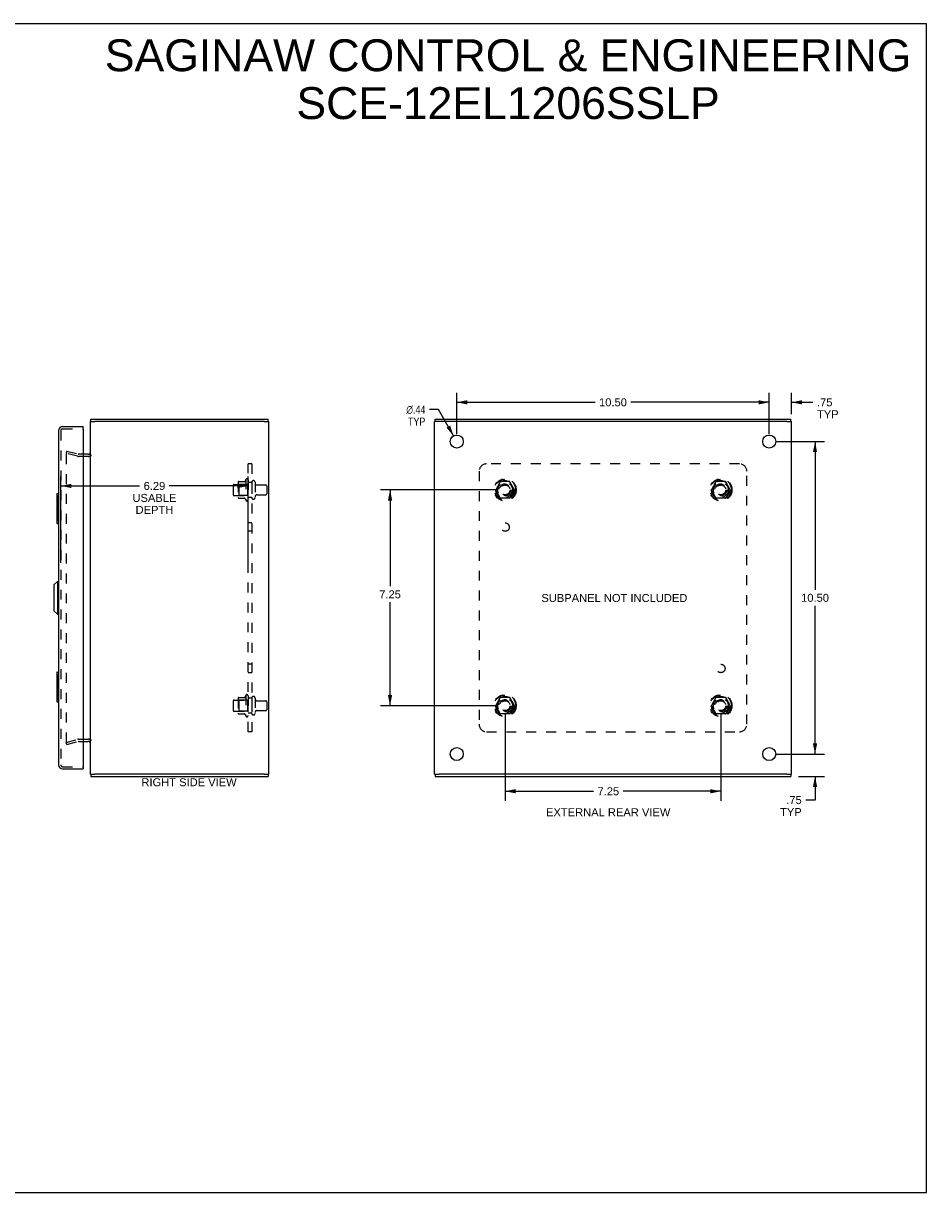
# Model space of a CAD drawing. Header units: inches. Extents: x 0 to 60.7, y 0 to 39.3.
# Tile 3 of 3: x 30.4 to 60.7, y 0 to 39.3. Entities that reach past the tile are written whole.
import ezdxf

# ---------------------------------------------------------------- set-up
doc = ezdxf.new("R2010")
doc.units = ezdxf.units.IN
doc.header["$LTSCALE"] = 3.339286
doc.header["$MEASUREMENT"] = 0
doc.linetypes.add('HIDDEN', pattern=[0.2, 0.1, -0.1])
doc.layers.get('0').update_dxf_attribs({"linetype": 'CONTINUOUS'})
for name, color, linetype in [('DEFAULT_2', 8, 'HIDDEN'), ('DIMENSIONS', 7, 'CONTINUOUS'), ('DOOR_ASSEMBLY', 7, 'CONTINUOUS'), ('SUBPANEL', 7, 'CONTINUOUS')]:
    doc.layers.add(name, color=color, linetype=linetype)
doc.styles.get("Standard").update_dxf_attribs({"font": 'arial.ttf'})
doc.styles.add('TEXTSTYLE_1', font='gdt', dxfattribs={"width": 0.8})
doc.dimstyles.new('DIMSTYLE_1', dxfattribs={"dimtxt": 0.267857, "dimasz": 0.357143, "dimexe": 0.09, "dimexo": 0.07, "dimgap": 0.0375, "dimtad": 0, "dimtih": 1, "dimtoh": 1, "dimzin": 4, "dimdsep": 46, "dimtxsty": 'Standard', "dimblk": '_FILLED', "dimblk1": '_FILLED', "dimblk2": '_FILLED', "dimcen": 0.09, "dimadec": 3, "dimazin": 1, "dimtfac": 1, "dimtdec": 3, "dimtofl": 0, "dimtmove": 0, "dimatfit": 3, "dimldrblk": '_FILLED', "dimfxl": 0, "dimtolj": 1, "dimtzin": 4, "dimarcsym": 0})
doc.dimstyles.new('DIMSTYLE_2', dxfattribs={"dimtxt": 0.267857, "dimasz": 0.357143, "dimexe": 0.09, "dimexo": 0.07, "dimgap": 0.09, "dimtad": 0, "dimtih": 1, "dimtoh": 1, "dimzin": 4, "dimdsep": 46, "dimtxsty": 'Standard', "dimblk": '_FILLED', "dimblk1": '_FILLED', "dimblk2": '_FILLED', "dimcen": 0.09, "dimadec": 3, "dimazin": 1, "dimtfac": 1, "dimtdec": 3, "dimtofl": 0, "dimtmove": 0, "dimatfit": 1, "dimldrblk": '_FILLED', "dimfxl": 0, "dimtolj": 1, "dimtzin": 4, "dimarcsym": 0})

# ---------------------------------------------------------------- blocks, each defined once
blk = doc.blocks.new('_FILLED')
at = {"color": 0, "linetype": 'ByBlock'}
blk.add_solid([(0, 0), (-1, 0.2), (-1, -0.2)], dxfattribs=at)
blk = doc.blocks.new('*D6')
at = {"layer": 'DIMENSIONS', "color": 2, "linetype": 'Continuous'}
for p, q in [((31.616, 21.161), (31.616, 24.066)), ((37.909, 21.161), (37.909, 24.066)), ((31.616, 23.744), (34.264, 23.744)), ((37.909, 23.744), (35.26, 23.744))]:
    blk.add_line(p, q, dxfattribs=at)
at = {"layer": 'DIMENSIONS', "color": 2, "linetype": 'Continuous', "xscale": 0.3571428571, "yscale": 0.3571428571, "zscale": 0.3571428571, "rotation": 180}
blk.add_blockref('_FILLED', (31.616, 23.744), dxfattribs=at)
at = {"layer": 'DIMENSIONS', "color": 2, "linetype": 'Continuous', "xscale": 0.3571428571, "yscale": 0.3571428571, "zscale": 0.3571428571}
blk.add_blockref('_FILLED', (37.909, 23.744), dxfattribs=at)
at = {"layer": 'DIMENSIONS', "color": 2, "linetype": 'Continuous', "insert": (34.762, 23.878), "char_height": 0.2679, "width": 1.47371, "attachment_point": 2, "line_spacing_factor": 0.9}
blk.add_mtext('6.29\\PUSABLE\\PDEPTH', dxfattribs=at)
blk = doc.blocks.new('*D7')
at = {"layer": 'DIMENSIONS', "color": 2, "linetype": 'Continuous'}
for p, q in [((55.673, 25.236), (57.285, 25.236)), ((56.964, 25.236), (56.964, 20.253)), ((56.964, 14.736), (56.964, 19.718)), ((55.673, 14.736), (57.285, 14.736))]:
    blk.add_line(p, q, dxfattribs=at)
at = {"layer": 'DIMENSIONS', "color": 2, "linetype": 'Continuous', "xscale": 0.3571428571, "yscale": 0.3571428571, "zscale": 0.3571428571}
for p, rotation in [((56.964, 25.236), 90), ((56.964, 14.736), 270)]:
    blk.add_blockref('_FILLED', p, dxfattribs=dict(at, rotation=rotation))
at = {"layer": 'DIMENSIONS', "color": 2, "linetype": 'Continuous', "insert": (56.964, 20.119), "char_height": 0.2679, "width": 0.93601, "attachment_point": 2, "line_spacing_factor": 0.9}
blk.add_mtext('10.50', dxfattribs=at)
blk = doc.blocks.new('*D8')
at = {"layer": 'DIMENSIONS', "color": 2, "linetype": 'Continuous'}
for p, q in [((44.923, 25.486), (44.923, 26.876)), ((55.423, 25.486), (55.423, 26.876)), ((44.923, 26.554), (49.571, 26.554)), ((55.423, 26.554), (50.775, 26.554))]:
    blk.add_line(p, q, dxfattribs=at)
at = {"layer": 'DIMENSIONS', "color": 2, "linetype": 'Continuous', "xscale": 0.3571428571, "yscale": 0.3571428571, "zscale": 0.3571428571, "rotation": 180}
blk.add_blockref('_FILLED', (44.923, 26.554), dxfattribs=at)
at = {"layer": 'DIMENSIONS', "color": 2, "linetype": 'Continuous', "xscale": 0.3571428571, "yscale": 0.3571428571, "zscale": 0.3571428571}
blk.add_blockref('_FILLED', (55.423, 26.554), dxfattribs=at)
at = {"layer": 'DIMENSIONS', "color": 2, "linetype": 'Continuous', "insert": (50.173, 26.688), "char_height": 0.2679, "width": 0.93601, "attachment_point": 2, "line_spacing_factor": 0.9}
blk.add_mtext('10.50', dxfattribs=at)
blk = doc.blocks.new('*D9')
at = {"layer": 'DIMENSIONS', "color": 2, "linetype": 'Continuous'}
for p, q in [((44.314, 26.31), (44.001, 26.31)), ((44.815, 25.426), (44.314, 26.31))]:
    blk.add_line(p, q, dxfattribs=at)
at = {"layer": 'DIMENSIONS', "color": 2, "linetype": 'Continuous', "xscale": 0.3571428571, "yscale": 0.3571428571, "zscale": 0.3571428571, "rotation": 299.5626086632}
blk.add_blockref('_FILLED', (44.815, 25.426), dxfattribs=at)
at = {"layer": 'DIMENSIONS', "color": 2, "linetype": 'Continuous', "insert": (43.867, 26.444), "char_height": 0.26786, "width": 0.87693, "attachment_point": 3, "line_spacing_factor": 0.9, "style": 'TEXTSTYLE_1'}
blk.add_mtext('{\\fgdt;n}\\fArial;.44\\PTYP', dxfattribs=at)
blk = doc.blocks.new('*D10')
at = {"layer": 'DIMENSIONS', "color": 2, "linetype": 'Continuous'}
for p, q in [((56.964, 14.736), (56.964, 15.45)), ((55.673, 14.736), (57.285, 14.736)), ((56.408, 13.986), (57.285, 13.986)), ((56.964, 13.986), (56.964, 13.189)), ((56.964, 13.189), (56.651, 13.189))]:
    blk.add_line(p, q, dxfattribs=at)
at = {"layer": 'DIMENSIONS', "color": 2, "linetype": 'Continuous', "xscale": 0.3571428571, "yscale": 0.3571428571, "zscale": 0.3571428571}
for p, rotation in [((56.964, 14.736), 270), ((56.964, 13.986), 90)]:
    blk.add_blockref('_FILLED', p, dxfattribs=dict(at, rotation=rotation))
at = {"layer": 'DIMENSIONS', "color": 2, "linetype": 'Continuous', "insert": (56.517, 13.323), "char_height": 0.2679, "width": 0.7259, "attachment_point": 3, "line_spacing_factor": 0.9}
blk.add_mtext('.75\\PTYP', dxfattribs=at)
blk = doc.blocks.new('*D11')
at = {"layer": 'DIMENSIONS', "color": 2, "linetype": 'Continuous'}
for p, q in [((55.423, 25.486), (55.423, 26.876)), ((56.173, 26.159), (56.173, 26.876)), ((55.423, 26.554), (54.709, 26.554)), ((56.173, 26.554), (56.895, 26.554))]:
    blk.add_line(p, q, dxfattribs=at)
at = {"layer": 'DIMENSIONS', "color": 2, "linetype": 'Continuous', "xscale": 0.3571428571, "yscale": 0.3571428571, "zscale": 0.3571428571}
blk.add_blockref('_FILLED', (55.423, 26.554), dxfattribs=at)
at = {"layer": 'DIMENSIONS', "color": 2, "linetype": 'Continuous', "xscale": 0.3571428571, "yscale": 0.3571428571, "zscale": 0.3571428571, "rotation": 180}
blk.add_blockref('_FILLED', (56.173, 26.554), dxfattribs=at)
at = {"layer": 'DIMENSIONS', "color": 2, "linetype": 'Continuous', "insert": (57.029, 26.688), "char_height": 0.2679, "width": 0.7259, "attachment_point": 1, "line_spacing_factor": 0.9}
blk.add_mtext('.75\\PTYP', dxfattribs=at)
blk = doc.blocks.new('*D12')
at = {"layer": 'DIMENSIONS', "color": 2, "linetype": 'Continuous'}
for p, q in [((46.298, 23.611), (42.359, 23.611)), ((42.681, 23.611), (42.681, 20.371)), ((42.681, 16.361), (42.681, 19.835)), ((46.298, 16.361), (42.359, 16.361))]:
    blk.add_line(p, q, dxfattribs=at)
at = {"layer": 'DIMENSIONS', "color": 2, "linetype": 'Continuous', "xscale": 0.3571428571, "yscale": 0.3571428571, "zscale": 0.3571428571}
for p, rotation in [((42.681, 23.611), 90), ((42.681, 16.361), 270)]:
    blk.add_blockref('_FILLED', p, dxfattribs=dict(at, rotation=rotation))
at = {"layer": 'DIMENSIONS', "color": 2, "linetype": 'Continuous', "insert": (42.681, 20.237), "char_height": 0.2679, "width": 0.72789, "attachment_point": 2, "line_spacing_factor": 0.9}
blk.add_mtext('7.25', dxfattribs=at)
blk = doc.blocks.new('*D13')
at = {"layer": 'DIMENSIONS', "color": 2, "linetype": 'Continuous'}
for p, q in [((46.548, 16.111), (46.548, 13.165)), ((53.798, 16.111), (53.798, 13.165)), ((46.548, 13.486), (49.519, 13.486)), ((53.798, 13.486), (50.515, 13.486))]:
    blk.add_line(p, q, dxfattribs=at)
at = {"layer": 'DIMENSIONS', "color": 2, "linetype": 'Continuous', "xscale": 0.3571428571, "yscale": 0.3571428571, "zscale": 0.3571428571, "rotation": 180}
blk.add_blockref('_FILLED', (46.548, 13.486), dxfattribs=at)
at = {"layer": 'DIMENSIONS', "color": 2, "linetype": 'Continuous', "xscale": 0.3571428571, "yscale": 0.3571428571, "zscale": 0.3571428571}
blk.add_blockref('_FILLED', (53.798, 13.486), dxfattribs=at)
at = {"layer": 'DIMENSIONS', "color": 2, "linetype": 'Continuous', "insert": (50.017, 13.62), "char_height": 0.2679, "width": 0.72789, "attachment_point": 2, "line_spacing_factor": 0.9}
blk.add_mtext('7.25', dxfattribs=at)

msp = doc.modelspace()

# ---------------------------------------------------------------- linework, layer by layer
at = {"color": 7, "linetype": 'Continuous'}
for p, q in [((0, 39.286), (60.714, 39.286)), ((60.714, 0), (60.714, 39.286)), ((32.629, 25.911), (32.629, 25.986)), ((38.579, 25.911), (38.579, 25.986)), ((44.198, 25.911), (44.198, 25.986)), ((56.148, 25.911), (56.148, 25.986)), ((32.609, 25.911), (32.764, 25.911)), ((38.454, 25.911), (38.609, 25.911)), ((44.328, 25.911), (44.173, 25.911)), ((56.018, 25.911), (56.173, 25.911)), ((32.609, 14.061), (32.764, 14.061)), ((32.629, 14.061), (32.629, 13.986)), ((38.454, 14.061), (38.609, 14.061)), ((38.579, 14.061), (38.579, 13.986)), ((44.173, 14.061), (44.328, 14.061)), ((44.198, 14.061), (44.198, 13.986)), ((56.018, 14.061), (56.173, 14.061)), ((56.148, 14.061), (56.148, 13.986)), ((0, 0), (60.714, 0))]:
    msp.add_line(p, q, dxfattribs=at)
at = {"color": 3, "linetype": 'Continuous'}
for p, q in [((32.629, 25.986), (38.579, 25.986)), ((44.198, 25.986), (56.148, 25.986)), ((32.609, 14.061), (32.609, 25.911)), ((38.454, 25.911), (32.764, 25.911)), ((38.609, 14.061), (38.609, 25.911)), ((44.173, 14.061), (44.173, 25.911)), ((56.018, 25.911), (44.328, 25.911)), ((56.173, 14.061), (56.173, 25.911)), ((32.539, 24.811), (32.366, 24.811)), ((32.366, 15.161), (32.539, 15.161)), ((32.629, 13.986), (38.579, 13.986)), ((38.454, 14.061), (32.764, 14.061)), ((44.198, 13.986), (56.148, 13.986)), ((56.018, 14.061), (44.328, 14.061))]:
    msp.add_line(p, q, dxfattribs=at)
for centre in [(44.923, 25.236), (55.423, 25.236), (44.923, 14.736), (55.423, 14.736)]:
    msp.add_circle(centre, 0.219, dxfattribs=at)
for centre, start, end in [((32.539, 24.881), 270, 360), ((32.539, 15.091), 0, 90)]:
    msp.add_arc(centre, 0.07, start, end, dxfattribs=at)
at = {"layer": 'DEFAULT_2', "color": 8, "linetype": 'HIDDEN'}
for p, q in [((31.816, 24.915), (31.796, 24.842)), ((32.181, 24.739), (31.796, 24.842)), ((31.796, 24.812), (31.796, 24.81)), ((31.796, 24.81), (31.796, 15.161)), ((31.816, 24.83), (31.814, 24.83)), ((31.816, 24.915), (32.2, 24.812)), ((32.366, 24.811), (32.21, 24.811)), ((32.539, 24.736), (32.21, 24.736)), ((37.839, 23.966), (37.839, 23.255)), ((37.409, 23.768), (37.409, 23.453)), ((37.439, 23.798), (38.034, 23.798)), ((37.573, 23.866), (37.573, 23.355)), ((37.593, 23.794), (37.573, 23.814)), ((37.583, 23.888), (37.811, 23.888)), ((37.593, 23.794), (37.593, 23.427)), ((37.889, 23.794), (37.593, 23.794)), ((37.889, 23.794), (37.909, 23.814)), ((37.889, 23.794), (37.889, 23.427)), ((37.909, 23.945), (37.909, 23.276)), ((38.034, 23.868), (38.034, 23.353)), ((38.144, 23.868), (38.144, 23.353)), ((38.206, 23.776), (38.504, 23.776)), ((38.534, 23.746), (38.534, 23.476)), ((46.385, 23.883), (46.231, 23.616)), ((46.231, 23.606), (46.385, 23.338)), ((46.703, 23.888), (46.394, 23.888)), ((46.866, 23.616), (46.711, 23.883)), ((46.711, 23.338), (46.866, 23.606)), ((53.635, 23.883), (53.481, 23.616)), ((53.481, 23.606), (53.635, 23.338)), ((53.953, 23.888), (53.644, 23.888)), ((54.116, 23.616), (53.961, 23.883)), ((53.961, 23.338), (54.116, 23.606)), ((37.439, 23.423), (38.034, 23.423)), ((37.593, 23.427), (37.573, 23.407)), ((37.583, 23.333), (37.811, 23.333)), ((37.889, 23.427), (37.593, 23.427)), ((37.889, 23.427), (37.909, 23.407)), ((38.206, 23.446), (38.504, 23.446)), ((46.703, 23.333), (46.394, 23.333)), ((53.953, 23.333), (53.644, 23.333)), ((37.409, 16.518), (37.409, 16.203)), ((37.439, 16.548), (38.034, 16.548)), ((37.573, 16.616), (37.573, 16.105)), ((37.593, 16.544), (37.573, 16.564)), ((37.583, 16.638), (37.811, 16.638)), ((37.889, 16.544), (37.593, 16.544)), ((37.593, 16.544), (37.593, 16.177)), ((37.839, 16.716), (37.839, 16.005)), ((37.889, 16.544), (37.909, 16.564)), ((37.889, 16.544), (37.889, 16.177)), ((37.909, 16.695), (37.909, 16.026)), ((38.034, 16.618), (38.034, 16.103)), ((38.144, 16.618), (38.144, 16.103)), ((38.206, 16.526), (38.504, 16.526)), ((46.385, 16.633), (46.231, 16.366)), ((46.703, 16.638), (46.394, 16.638)), ((46.866, 16.366), (46.711, 16.633)), ((53.635, 16.633), (53.481, 16.366)), ((53.953, 16.638), (53.644, 16.638)), ((54.116, 16.366), (53.961, 16.633)), ((37.439, 16.173), (38.034, 16.173)), ((37.593, 16.177), (37.573, 16.157)), ((37.889, 16.177), (37.593, 16.177)), ((37.889, 16.177), (37.909, 16.157)), ((38.206, 16.196), (38.504, 16.196)), ((38.534, 16.496), (38.534, 16.226)), ((46.231, 16.356), (46.385, 16.088)), ((46.711, 16.088), (46.866, 16.356)), ((53.481, 16.356), (53.635, 16.088)), ((53.961, 16.088), (54.116, 16.356)), ((37.583, 16.083), (37.811, 16.083)), ((46.703, 16.083), (46.394, 16.083)), ((53.953, 16.083), (53.644, 16.083)), ((31.796, 15.129), (32.181, 15.232)), ((31.816, 15.056), (31.796, 15.129)), ((31.816, 15.056), (32.2, 15.159)), ((32.21, 15.236), (32.539, 15.236)), ((32.21, 15.161), (32.366, 15.161))]:
    msp.add_line(p, q, dxfattribs=at)
for points in [[(31.814, 24.83), (31.812, 24.83), (31.811, 24.829), (31.809, 24.829), (31.808, 24.828), (31.806, 24.828), (31.805, 24.827), (31.804, 24.826), (31.803, 24.825), (31.801, 24.823), (31.8, 24.822), (31.799, 24.821), (31.799, 24.819), (31.798, 24.818), (31.797, 24.816), (31.797, 24.815), (31.797, 24.813), (31.796, 24.812)], [(31.82, 24.829), (31.819, 24.83), (31.817, 24.83), (31.816, 24.83)], [(31.796, 15.161), (31.796, 15.159), (31.797, 15.158), (31.797, 15.156), (31.797, 15.155), (31.798, 15.153), (31.799, 15.152), (31.799, 15.15)], [(31.816, 15.141), (31.814, 15.141), (31.812, 15.141), (31.811, 15.142), (31.809, 15.142), (31.808, 15.143), (31.806, 15.144), (31.805, 15.144), (31.804, 15.145), (31.803, 15.146), (31.801, 15.148), (31.8, 15.149), (31.799, 15.15)], [(31.82, 15.142), (31.819, 15.141), (31.817, 15.141), (31.816, 15.141)]]:
    msp.add_lwpolyline(points, dxfattribs=at)
for centre, radius in [((46.548, 23.611), 0.372), ((46.548, 23.611), 0.356), ((53.798, 23.611), 0.372), ((53.798, 23.611), 0.356), ((46.548, 23.611), 0.312), ((46.548, 23.611), 0.204), ((46.548, 23.611), 0.188), ((46.548, 23.611), 0.183), ((46.548, 23.611), 0.165), ((53.798, 23.611), 0.312), ((53.798, 23.611), 0.204), ((53.798, 23.611), 0.188), ((53.798, 23.611), 0.183), ((53.798, 23.611), 0.165), ((46.548, 16.361), 0.372), ((46.548, 16.361), 0.356), ((46.548, 16.361), 0.312), ((46.548, 16.361), 0.204), ((46.548, 16.361), 0.188), ((46.548, 16.361), 0.183), ((46.548, 16.361), 0.165), ((53.798, 16.361), 0.372), ((53.798, 16.361), 0.356), ((53.798, 16.361), 0.312), ((53.798, 16.361), 0.204), ((53.798, 16.361), 0.188), ((53.798, 16.361), 0.183), ((53.798, 16.361), 0.165)]:
    msp.add_circle(centre, radius, dxfattribs=at)
for centre, radius, start, end in [((32.21, 24.851), 0.04, 255, 270), ((32.539, 24.881), 0.145, 270, 317.0142), ((32.21, 24.851), 0.115, 255, 270), ((38.439, 23.611), 0.698, 149.3369, 156.0321), ((37.87, 23.945), 0.0384, 0, 145.5503), ((37.439, 23.768), 0.03, 90, 180), ((37.583, 23.878), 0.01, 90, 174.8062), ((37.714, 23.866), 0.141, 174.7919, 180), ((37.792, 23.898), 0.01, 270, 336.0321), ((38.089, 23.868), 0.055, 0, 180), ((38.206, 23.838), 0.0625, 180, 270), ((38.504, 23.746), 0.03, 0, 90), ((46.239, 23.611), 0.01, 150.0127, 209.9883), ((46.394, 23.878), 0.01, 90.0124, 149.9892), ((46.703, 23.878), 0.01, 30.012, 89.9887), ((46.857, 23.611), 0.01, 330.0127, 29.9883), ((53.489, 23.611), 0.01, 150.0127, 209.9883), ((53.644, 23.878), 0.01, 90.0124, 149.9892), ((53.953, 23.878), 0.01, 30.012, 89.9887), ((54.107, 23.611), 0.01, 330.0127, 29.9883), ((37.439, 23.453), 0.03, 180, 270), ((37.714, 23.355), 0.141, 180, 185.2081), ((37.583, 23.343), 0.01, 185.1938, 270), ((37.792, 23.323), 0.01, 23.9679, 90), ((38.439, 23.611), 0.698, 203.9679, 210.6631), ((37.87, 23.276), 0.0384, 214.4497, 360), ((38.089, 23.353), 0.055, 180, 360), ((38.206, 23.383), 0.0625, 90, 180), ((38.504, 23.476), 0.03, 270, 360), ((46.394, 23.343), 0.01, 210.012, 269.9887), ((46.703, 23.343), 0.01, 270.0124, 329.9892), ((53.644, 23.343), 0.01, 210.012, 269.9887), ((53.953, 23.343), 0.01, 270.0124, 329.9892), ((37.439, 16.518), 0.03, 90, 180), ((37.583, 16.628), 0.01, 90, 174.8062), ((37.714, 16.616), 0.141, 174.7919, 180), ((37.792, 16.648), 0.01, 270, 336.0321), ((38.439, 16.361), 0.698, 149.3369, 156.0321), ((37.87, 16.695), 0.0384, 0, 145.5503), ((38.089, 16.618), 0.055, 0, 180), ((38.206, 16.588), 0.0625, 180, 270), ((38.504, 16.496), 0.03, 0, 90), ((46.394, 16.628), 0.01, 90.0124, 149.9892), ((46.703, 16.628), 0.01, 30.012, 89.9887), ((53.644, 16.628), 0.01, 90.0124, 149.9892), ((53.953, 16.628), 0.01, 30.012, 89.9887), ((37.439, 16.203), 0.03, 180, 270), ((38.206, 16.133), 0.0625, 90, 180), ((38.504, 16.226), 0.03, 270, 360), ((46.239, 16.361), 0.01, 150.0127, 209.9883), ((46.857, 16.361), 0.01, 330.0127, 29.9883), ((53.489, 16.361), 0.01, 150.0127, 209.9883), ((54.107, 16.361), 0.01, 330.0127, 29.9883), ((37.714, 16.105), 0.141, 180, 185.2081), ((37.583, 16.093), 0.01, 185.1938, 270), ((37.792, 16.073), 0.01, 23.9679, 90), ((38.439, 16.361), 0.698, 203.9679, 210.6631), ((37.87, 16.026), 0.0384, 214.4497, 360), ((38.089, 16.103), 0.055, 180, 360), ((46.394, 16.093), 0.01, 210.012, 269.9887), ((46.703, 16.093), 0.01, 270.0124, 329.9892), ((53.644, 16.093), 0.01, 210.012, 269.9887), ((53.953, 16.093), 0.01, 270.0124, 329.9892), ((32.21, 15.121), 0.115, 90, 105), ((32.21, 15.121), 0.04, 90, 105), ((32.539, 15.091), 0.145, 42.9858, 90)]:
    msp.add_arc(centre, radius, start, end, dxfattribs=at)
at = {"layer": 'DOOR_ASSEMBLY', "color": 3, "linetype": 'Continuous'}
for p, q in [((31.541, 25.601), (31.541, 14.371)), ((31.676, 25.736), (32.366, 25.736)), ((32.366, 25.646), (32.366, 14.326)), ((31.676, 14.236), (32.366, 14.236))]:
    msp.add_line(p, q, dxfattribs=at)
at = {"layer": 'DOOR_ASSEMBLY', "color": 8, "linetype": 'HIDDEN'}
for p, q in [((31.616, 25.601), (31.616, 14.371)), ((31.676, 25.661), (32.351, 25.661)), ((31.676, 14.311), (32.351, 14.311))]:
    msp.add_line(p, q, dxfattribs=at)
at = {"layer": 'DOOR_ASSEMBLY', "color": 7, "linetype": 'Continuous'}
for p, q in [((32.366, 25.661), (32.351, 25.661)), ((32.366, 25.661), (32.366, 25.736)), ((31.481, 23.471), (31.481, 22.501)), ((31.496, 23.486), (31.541, 23.486)), ((31.527, 23.386), (31.527, 22.586)), ((31.496, 22.486), (31.541, 22.486)), ((31.383, 20.418), (31.501, 20.536)), ((31.501, 20.536), (31.501, 19.434)), ((31.501, 20.536), (31.541, 20.536)), ((31.383, 20.418), (31.383, 19.552)), ((31.383, 19.552), (31.501, 19.434)), ((31.501, 19.434), (31.541, 19.434)), ((31.481, 17.471), (31.481, 16.501)), ((31.496, 17.486), (31.541, 17.486)), ((31.527, 17.386), (31.527, 16.586)), ((31.496, 16.486), (31.541, 16.486)), ((32.351, 14.311), (32.366, 14.311)), ((32.366, 14.311), (32.366, 14.236))]:
    msp.add_line(p, q, dxfattribs=at)
for points in [[(31.526, 23.422), (31.526, 23.416), (31.527, 23.41), (31.527, 23.404), (31.527, 23.398), (31.527, 23.392), (31.527, 23.386)], [(31.527, 22.586), (31.527, 22.579), (31.527, 22.573), (31.527, 22.567), (31.527, 22.561), (31.526, 22.555), (31.526, 22.549)], [(31.526, 17.422), (31.526, 17.416), (31.527, 17.41), (31.527, 17.404), (31.527, 17.398), (31.527, 17.392), (31.527, 17.386)], [(31.527, 16.586), (31.527, 16.579), (31.527, 16.573), (31.527, 16.567), (31.527, 16.561), (31.526, 16.555), (31.526, 16.549)]]:
    msp.add_lwpolyline(points, dxfattribs=at)
at = {"layer": 'DOOR_ASSEMBLY', "color": 3, "linetype": 'Continuous'}
for centre, radius, start, end in [((31.676, 25.601), 0.135, 90, 180), ((32.351, 25.646), 0.015, 0, 90), ((31.676, 14.371), 0.135, 180, 270), ((32.351, 14.326), 0.015, 270, 360)]:
    msp.add_arc(centre, radius, start, end, dxfattribs=at)
at = {"layer": 'DOOR_ASSEMBLY', "color": 8, "linetype": 'HIDDEN'}
for centre, start, end in [((31.676, 25.601), 90, 180), ((31.676, 14.371), 180, 270)]:
    msp.add_arc(centre, 0.06, start, end, dxfattribs=at)
at = {"layer": 'DOOR_ASSEMBLY', "color": 7, "linetype": 'Continuous'}
for centre, start, end in [((31.496, 23.471), 90, 180), ((31.526, 23.471), 0, 90), ((31.496, 22.501), 180, 270), ((31.526, 22.501), 270, 360), ((31.496, 17.471), 90, 180), ((31.526, 17.471), 0, 90), ((31.496, 16.501), 180, 270), ((31.526, 16.501), 270, 360)]:
    msp.add_arc(centre, 0.015, start, end, dxfattribs=at)
at = {"layer": 'SUBPANEL', "color": 8, "linetype": 'HIDDEN'}
for p, q in [((37.909, 15.486), (37.909, 24.486)), ((38.034, 24.486), (37.909, 24.486)), ((38.034, 24.486), (38.034, 15.486)), ((54.423, 24.486), (45.923, 24.486)), ((45.673, 24.236), (45.673, 15.736)), ((54.673, 15.736), (54.673, 24.236)), ((38.034, 23.861), (37.909, 23.861)), ((38.034, 23.361), (37.909, 23.361)), ((38.034, 22.501), (37.909, 22.501)), ((38.034, 22.22), (37.909, 22.22)), ((38.034, 17.751), (37.909, 17.751)), ((38.034, 17.47), (37.909, 17.47)), ((38.034, 16.611), (37.909, 16.611)), ((38.034, 16.111), (37.909, 16.111)), ((38.034, 15.486), (37.909, 15.486)), ((45.923, 15.486), (54.423, 15.486))]:
    msp.add_line(p, q, dxfattribs=at)
for centre, radius in [((46.548, 23.611), 0.25), ((53.798, 23.611), 0.25), ((46.548, 22.361), 0.141), ((53.798, 17.611), 0.141), ((46.548, 16.361), 0.25), ((53.798, 16.361), 0.25)]:
    msp.add_circle(centre, radius, dxfattribs=at)
for centre, start, end in [((45.923, 24.236), 90, 180), ((54.423, 24.236), 0, 90), ((45.923, 15.736), 180, 270), ((54.423, 15.736), 270, 360)]:
    msp.add_arc(centre, 0.25, start, end, dxfattribs=at)

# ---------------------------------------------------------------- texts
at = {"layer": 'DIMENSIONS', "color": 2, "linetype": 'Continuous', "attachment_point": 2, "line_spacing_factor": 0.9}
for s, insert, char_height, width in [('SAGINAW CONTROL & ENGINEERING\\PSCE-12EL1206SSLP', (46.648, 38.75), 1.07143, 27.06054), ('SUBPANEL NOT INCLUDED', (50.22, 20.113), 0.26786, 4.8981), ('RIGHT SIDE VIEW', (35.925, 13.922), 0.26786, 3.19437), ('EXTERNAL REAR VIEW', (50.013, 12.914), 0.26786, 4.17021)]:
    msp.add_mtext(s, dxfattribs=dict(at, insert=insert, char_height=char_height, width=width))

# ---------------------------------------------------------------- dimensions: what is measured, and where the dimension line sits
at = {"layer": 'DIMENSIONS', "color": 2, "linetype": 'Continuous'}
for base, p1, p2, picture, middle in [((55.423, 26.554), (44.923, 25.416), (55.423, 25.416), '*D8', (50.185, 26.553)), ((53.798, 13.486), (46.548, 16.181), (53.798, 16.181), '*D13', (50.018, 13.485))]:
    dim = msp.add_linear_dim(base=base, p1=p1, p2=p2, dimstyle='DIMSTYLE_1', dxfattribs=at)
    dim.commit()
    dim.dimension.update_dxf_attribs({"geometry": picture, "text_midpoint": middle, "dimtype": 160})
for base, p1, p2, angle, text, picture, middle in [((55.423, 26.554), (56.173, 26.089), (55.423, 25.416), 180, '<>\\PTYP', '*D11', (57.392, 26.353)), ((31.616, 23.744), (37.909, 21.091), (31.616, 21.091), 180, '<>\\PUSABLE\\PDEPTH', '*D6', (34.762, 23.343)), ((56.964, 14.736), (56.338, 13.986), (55.603, 14.736), 90, '<>\\PTYP', '*D10', (56.154, 12.988))]:
    dim = msp.add_linear_dim(base=base, p1=p1, p2=p2, angle=angle, text=text, dimstyle='DIMSTYLE_1', dxfattribs=at)
    dim.commit()
    dim.dimension.update_dxf_attribs({"geometry": picture, "text_midpoint": middle, "dimtype": 160})
dim = msp.add_diameter_dim_2p(p1=(44.815, 25.426), p2=(45.031, 25.045), text='%%c<>\\PTYP', dimstyle='DIMSTYLE_2', override={"dimpost": '<>'}, dxfattribs=at)
dim.commit()
dim.dimension.update_dxf_attribs({"geometry": '*D9', "text_midpoint": (43.429, 26.109), "dimtype": 163})
for base, p1, p2, picture, middle in [((56.964, 25.236), (55.603, 14.736), (55.603, 25.236), '*D7', (56.975, 19.984)), ((42.681, 23.611), (46.368, 16.361), (46.368, 23.611), '*D12', (42.682, 20.101))]:
    dim = msp.add_linear_dim(base=base, p1=p1, p2=p2, angle=90, dimstyle='DIMSTYLE_1', dxfattribs=at)
    dim.commit()
    dim.dimension.update_dxf_attribs({"geometry": picture, "text_midpoint": middle, "dimtype": 160})

doc.saveas('drawing.dxf')
